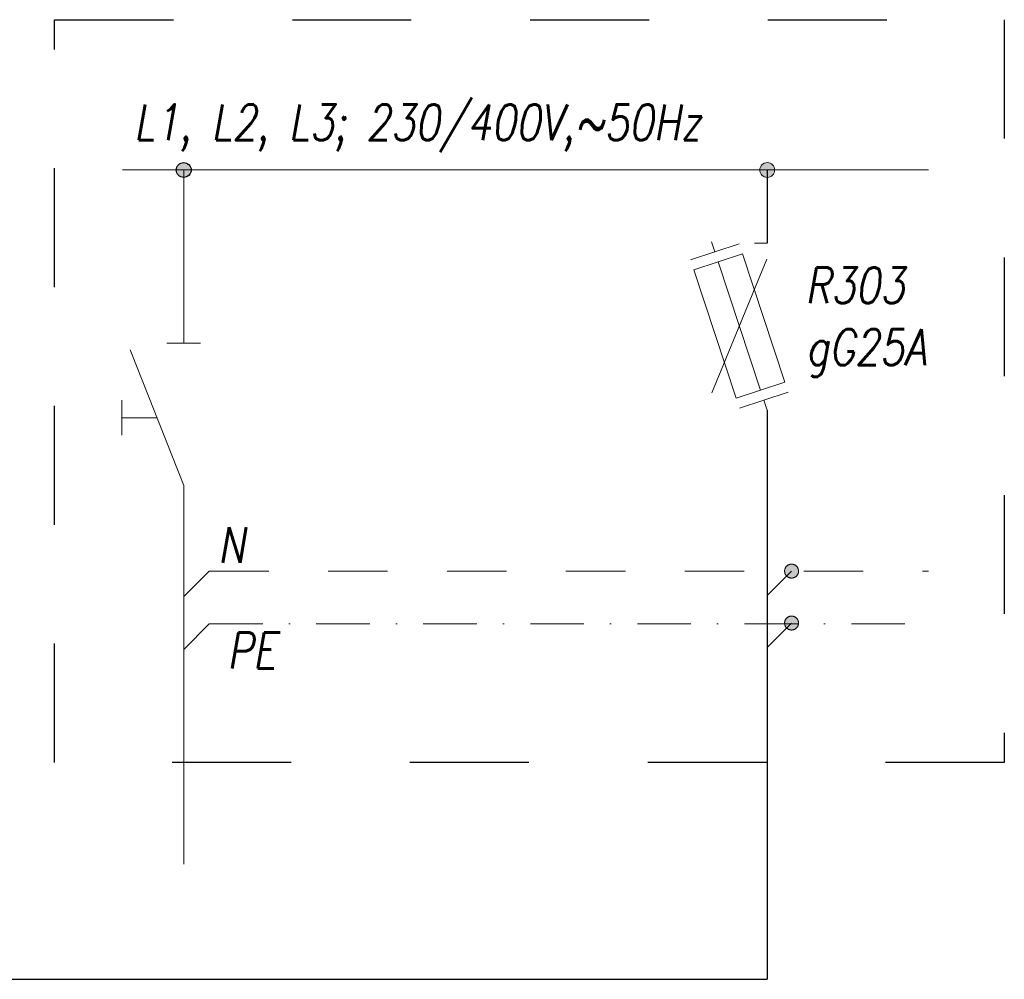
# Model space of a CAD drawing. Extents: x -543332 to -323966, y -9028 to 137422.
# Tile 195 of 250: x -407593 to -402918, y 24370 to 28928. Entities that reach past the tile are written whole.
import ezdxf
from ezdxf.enums import TextEntityAlignment as Align

# ---------------------------------------------------------------- set-up
doc = ezdxf.new("R2010")
doc.units = 0
doc.header["$MEASUREMENT"] = 0
doc.linetypes.add('DASHDOT', pattern=[25.4, 12.7, -6.35, 0, -6.35])
doc.linetypes.add('Dashed', pattern=[564.444447, 282.222223, -282.222223])
for name, color, linetype, lineweight in [('$ IE INSTALACJA ELEKTRYCZNA', 1, 'Continuous', 30), ('$ IE_OPISY', 7, 'Continuous', 25), ('$ IE_SCHEMAT', 7, 'Continuous', 0)]:
    doc.layers.add(name, color=color, linetype=linetype, lineweight=lineweight)
doc.styles.add('ROMANS', font='romans.shx', dxfattribs={"width": 0.85})

msp = doc.modelspace()

# ---------------------------------------------------------------- hatches: boundary and pattern name
at = {"layer": '$ IE INSTALACJA ELEKTRYCZNA', "linetype": 'Continuous'}
h = msp.add_hatch(color=7, dxfattribs=at)
edge = h.paths.add_edge_path()
edge.add_arc((-406814.5, 28214.2), 35.3, 0, 360)
at = {"layer": '$ IE INSTALACJA ELEKTRYCZNA', "linetype": 'Continuous', "lineweight": 0}
h = msp.add_hatch(color=7, dxfattribs=at)
edge = h.paths.add_edge_path()
edge.add_arc((-404044.1, 28214.2), 35.3, 0, 360)
at = {"layer": '$ IE INSTALACJA ELEKTRYCZNA', "linetype": 'Continuous', "lineweight": 0, "ltscale": 3}
h = msp.add_hatch(color=7, dxfattribs=at)
edge = h.paths.add_edge_path()
edge.add_arc((-404044.1, 28214.2), 35.3, 180, 540)
h = msp.add_hatch(color=7, dxfattribs=at)
edge = h.paths.add_edge_path()
edge.add_arc((-404044.1, 28214.2), 35.3, 180, 540)
at = {"layer": '$ IE INSTALACJA ELEKTRYCZNA', "linetype": 'Dashed', "lineweight": 0, "ltscale": 100}
for points in [[(-403895.3, 26308.9, 1), (-403961.5, 26308.9, 1)], [(-403895.3, 26062.1, 1), (-403961.5, 26062.1, 1)]]:
    msp.add_hatch(color=7, dxfattribs=at).paths.add_polyline_path(points)

# ---------------------------------------------------------------- linework, layer by layer
at = {"layer": '$ IE INSTALACJA ELEKTRYCZNA', "color": 7, "linetype": 'Continuous', "lineweight": 0}
for p, q in [((-407105.2, 28214.2), (-403278.5, 28214.2)), ((-404308.8, 27873.4), (-404293, 27825.7)), ((-404308.8, 27873.4), (-404293, 27825.7)), ((-404044.1, 27865.8), (-404104.7, 27865.8)), ((-404044.1, 27865.8), (-404104.7, 27865.8)), ((-404408.1, 27787.7), (-404178, 27863.7)), ((-404408.1, 27787.7), (-404178, 27863.7)), ((-404045.8, 27790.4), (-404307.2, 27155.9)), ((-404045.8, 27790.4), (-404307.2, 27155.9)), ((-404277.2, 27777.9), (-404075.7, 27168.3)), ((-404277.2, 27777.9), (-404075.7, 27168.3)), ((-404175, 27082.5), (-403944.9, 27158.6)), ((-404175, 27082.5), (-403944.9, 27158.6)), ((-404044.1, 27072.8), (-404059.9, 27120.6)), ((-404044.1, 27072.8), (-404059.9, 27120.6))]:
    msp.add_line(p, q, dxfattribs=at)
at = {"layer": '$ IE INSTALACJA ELEKTRYCZNA', "color": 7, "lineweight": 0}
for p, q in [((-406814.5, 27391.7), (-406814.5, 28214.2)), ((-407068.6, 27359.4), (-406814.5, 26715.4)), ((-406894.2, 27391.7), (-406734.8, 27391.7)), ((-407108, 27120.6), (-407108, 26954.2)), ((-406941.6, 27037.4), (-407108, 27037.4)), ((-406814.5, 26715.4), (-406814.5, 24917))]:
    msp.add_line(p, q, dxfattribs=at)
at = {"layer": '$ IE INSTALACJA ELEKTRYCZNA', "linetype": 'Continuous'}
for p, q in [((-404044.1, 28214.2), (-404044.1, 27865.8)), ((-404044.1, 27072.8), (-404044.1, 24370))]:
    msp.add_line(p, q, dxfattribs=at)
at = {"layer": '$ IE INSTALACJA ELEKTRYCZNA', "color": 7, "linetype": 'Dashed', "lineweight": 0}
for q in [(-406814.5, 26187.5), (-403278.5, 26308.9)]:
    msp.add_line((-406693.1, 26308.9), q, dxfattribs=at)
at = {"layer": '$ IE INSTALACJA ELEKTRYCZNA', "color": 7, "linetype": 'Continuous', "lineweight": 0, "ltscale": 100}
for p, q in [((-404042.3, 26195.1), (-403928.4, 26308.9)), ((-404042.3, 25948.3), (-403928.4, 26062.1))]:
    msp.add_line(p, q, dxfattribs=at)
at = {"layer": '$ IE INSTALACJA ELEKTRYCZNA', "color": 7, "linetype": 'DASHDOT', "lineweight": 0, "ltscale": 20}
for q in [(-406814.5, 25937.1), (-403278.5, 26058.5)]:
    msp.add_line((-406693.1, 26058.5), q, dxfattribs=at)
at = {"layer": '$ IE INSTALACJA ELEKTRYCZNA', "color": 7, "linetype": 'Continuous', "lineweight": 0}
msp.add_lwpolyline([(-404392.3, 27739.9), (-404162.2, 27816), (-403960.7, 27206.4), (-404190.8, 27130.3)], close=True, dxfattribs=at)
msp.add_lwpolyline([(-404392.3, 27739.9), (-404162.2, 27816), (-403960.7, 27206.4), (-404190.8, 27130.3)], close=True, dxfattribs=at)
at = {"layer": '$ IE INSTALACJA ELEKTRYCZNA', "linetype": 'Continuous'}
msp.add_lwpolyline([(-409648.1, 24370), (-404044.1, 24370)], dxfattribs=at)
at = {"layer": '$ IE INSTALACJA ELEKTRYCZNA', "color": 7, "linetype": 'Continuous'}
msp.add_circle((-406814.5, 28214.2), 35.3, dxfattribs=at)
at = {"layer": '$ IE INSTALACJA ELEKTRYCZNA', "color": 7, "linetype": 'Continuous', "lineweight": 0}
msp.add_circle((-404044.1, 28214.2), 35.3, dxfattribs=at)
at = {"layer": '$ IE INSTALACJA ELEKTRYCZNA', "color": 7, "linetype": 'Continuous', "lineweight": 0, "ltscale": 3}
msp.add_circle((-404044.1, 28214.2), 35.3, dxfattribs=at)
msp.add_circle((-404044.1, 28214.2), 35.3, dxfattribs=at)
at = {"layer": '$ IE INSTALACJA ELEKTRYCZNA', "color": 7, "linetype": 'Dashed', "lineweight": 0, "ltscale": 100}
for centre in [(-403928.4, 26308.9), (-403928.4, 26062.1)]:
    msp.add_circle(centre, 33.1, dxfattribs=at)
at = {"layer": '$ IE_SCHEMAT', "color": 3, "linetype": 'Dashed', "lineweight": 30, "ltscale": 2}
msp.add_lwpolyline([(-407427.4, 28928), (-402918.3, 28928), (-402918.3, 25400), (-407427.4, 25400)], close=True, dxfattribs=at)

# ---------------------------------------------------------------- texts
at = {"layer": '$ IE INSTALACJA ELEKTRYCZNA', "color": 7, "linetype": 'DASHDOT', "lineweight": 0, "ltscale": 20, "style": 'ROMANS', "oblique": 10, "width": 0.8}
msp.add_attdef('PE', text='3', height=170.1, dxfattribs=at).set_placement((-406374.5, 25846.9), align=Align.RIGHT)
at = {"layer": '$ IE_OPISY', "color": 7, "lineweight": -2, "style": 'ROMANS', "oblique": 10, "width": 0.8}
for s, p in [('L1, L2, L3; 230/400V,~50Hz', (-407051.2, 28355.5)), ('R303', (-403864, 27581.6)), ('gG25A', (-403860.7, 27287.8))]:
    msp.add_text(s, height=170.1, dxfattribs=at).set_placement(p)
msp.add_attdef('N', text='3', height=170.1, dxfattribs=at).set_placement((-406524, 26347.9), align=Align.RIGHT)

doc.saveas('drawing.dxf')
